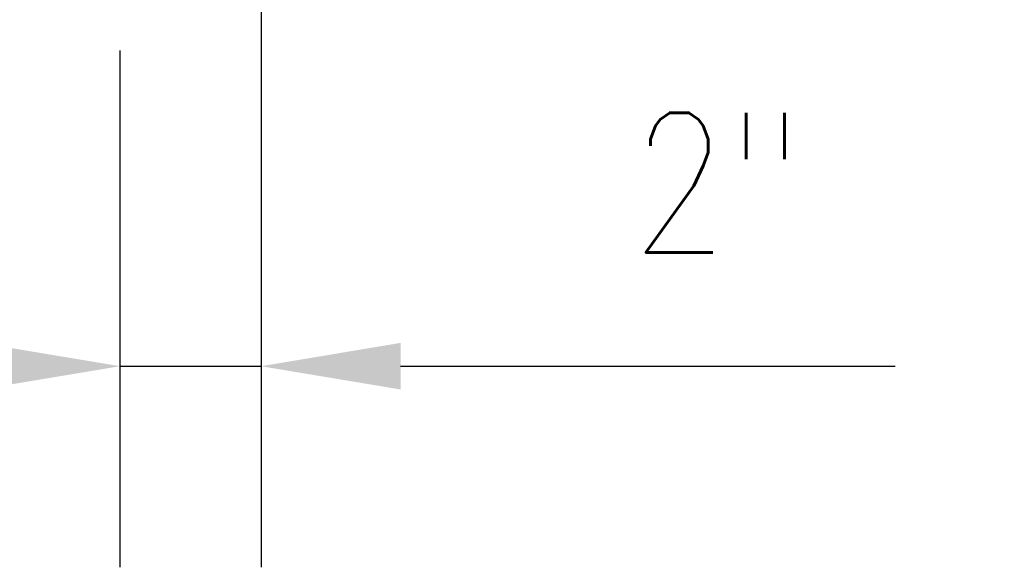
# Model space of a CAD drawing. Header units: inches. Extents: x 818 to 2209, y 105 to 919.
# Tile 28 of 127: x 1383 to 1397, y 797 to 805. Entities that reach past the tile are written whole.
import ezdxf

# ---------------------------------------------------------------- set-up
doc = ezdxf.new("R2010")
doc.units = ezdxf.units.IN
doc.header["$MEASUREMENT"] = 0
doc.layers.add('S-ANNO-DIMS', color=1, linetype='Continuous')
doc.styles.add('Annotative', font='romans.shx', dxfattribs={"width": 0.8, "height": 0.125})
doc.dimstyles.new('Annotative', dxfattribs={"dimscale": 0, "dimtxt": 0.125, "dimasz": 0.125, "dimexe": 0.18, "dimexo": 0.0625, "dimgap": 0.09, "dimtad": 1, "dimdec": 3, "dimzin": 3, "dimdsep": 46, "dimlunit": 4, "dimtxsty": 'Annotative', "dimcen": 0.09, "dimclrt": 2, "dimazin": 2, "dimtfac": 1, "dimtdec": 3, "dimtmove": 0, "dimatfit": 0, "dimfxl": 1, "dimtfill": 1, "dimfrac": 2, "dimtolj": 1, "dimtzin": 0, "dimarcsym": 0})

# ---------------------------------------------------------------- blocks, each defined once
blk = doc.blocks.new('*D65')
at = {"layer": 'Defpoints', "color": 0, "transparency": 16777216}
for p in [(1386.05, 820.368), (1384.026, 805.608), (1386.05, 800.087)]:
    blk.add_point(p, dxfattribs=at)
at = {"layer": 'S-ANNO-DIMS', "color": 0, "lineweight": -2, "transparency": 16777216}
for p, q in [((1386.05, 819.368), (1386.05, 797.207)), ((1384.026, 804.608), (1384.026, 797.207)), ((1382.026, 800.087), (1380.026, 800.087)), ((1384.026, 800.087), (1386.05, 800.087)), ((1388.05, 800.087), (1395.139, 800.087))]:
    blk.add_line(p, q, dxfattribs=at)
at = {"layer": 'S-ANNO-DIMS', "color": 0, "transparency": 16777216}
for points in [[(1382.026, 800.421), (1382.026, 799.754), (1384.026, 800.087)], [(1388.05, 800.421), (1388.05, 799.754), (1386.05, 800.087)]]:
    blk.add_solid(points, dxfattribs=at)
at = {"layer": 'S-ANNO-DIMS', "color": 2, "lineweight": -3, "transparency": 16777216, "insert": (1392.594, 802.718), "char_height": 2, "width": 8.21858, "attachment_point": 5, "style": 'Annotative'}
blk.add_mtext('\\A1;2"', dxfattribs=at)

msp = doc.modelspace()

# ---------------------------------------------------------------- dimensions: what is measured, and where the dimension line sits
at = {"layer": 'S-ANNO-DIMS', "lineweight": -3}
dim = msp.add_linear_dim(base=(1386.0497, 800.0874), p1=(1384.0259, 805.6082), p2=(1386.0497, 820.3679), dimstyle='Annotative', override={"dimpost": '\\X', "dimtfill": 0}, dxfattribs=at)
dim.commit()
dim.dimension.update_dxf_attribs({"geometry": '*D65', "text_midpoint": (1392.5944, 802.7179)})

doc.saveas('drawing.dxf')
